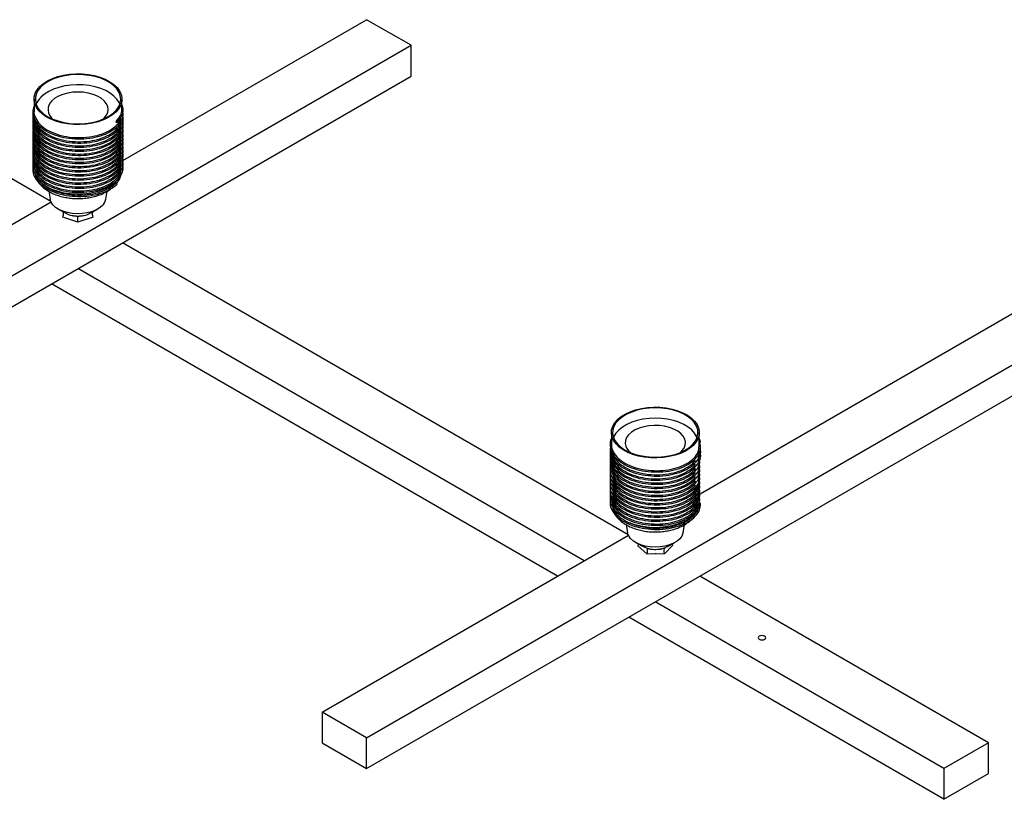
# Paper-space layout '_Isométrica' of a CAD drawing. Header units: millimetres. Extents: x -963 to 504, y -175 to 166.
# Tile 3 of 4: x -129 to 263, y -154 to 156. Entities that reach past the tile are written whole.
import ezdxf

# ---------------------------------------------------------------- set-up
doc = ezdxf.new("R2010")
doc.units = ezdxf.units.MM

psp = doc.layouts.new('_Isométrica')

# ---------------------------------------------------------------- linework, layer by layer
at = {"color": 7, "linetype": 'Continuous', "lineweight": 25}
for p, q in [((-116.88, 83.8), (-238.65, 154.1)), ((-88.2, 100.12), (8.84, 156.14)), ((26.52, 145.94), (8.84, 156.14)), ((8.84, -129.6), (503.81, 156.14)), ((-468.46, -139.81), (26.52, 145.94)), ((26.52, 133.69), (26.52, 145.94)), ((8.84, -141.85), (503.81, 143.89)), ((-468.46, -152.06), (26.52, 133.69)), ((-123.57, 124.51), (-123.57, 119.71)), ((-88.57, 120.53), (-88.57, 124.51)), ((-90.91, 115.62), (-90.91, 115.14)), ((-90.91, 115.62), (-90.48, 115.23)), ((-90.48, 115.23), (-90.91, 115.14)), ((-90.48, 90.74), (-90.96, 91.16)), ((141.58, -32.56), (360.5, 93.82)), ((-117.67, 87.85), (-117.14, 84.69)), ((-94.99, 84.69), (-94.46, 87.84)), ((-335.6, -42.7), (-116.79, 83.61)), ((-113.68, 80.63), (-110.85, 79.1)), ((-110.81, 79.12), (-110.6, 78.97)), ((-101.54, 78.97), (-101.32, 79.12)), ((-101.28, 79.1), (-98.45, 80.63)), ((-106.07, 75.6), (-112.07, 77.6)), ((-100.07, 77.6), (-106.07, 75.6)), ((112.93, -48.87), (-88.39, 67.35)), ((95.46, -59.19), (-106.07, 57.15)), ((84.85, -65.31), (-116.67, 51.03)), ((106.24, -8.15), (106.24, -12.81)), ((141.24, -13.62), (141.24, -8.15)), ((141.73, -11.84), (141.24, -10.23)), ((141.24, -11.62), (141.73, -11.84)), ((140.94, -16.64), (141.17, -15.25)), ((141.73, -11.84), (141.24, -12.09)), ((140.94, -18.28), (141.17, -16.89)), ((140.94, -19.91), (141.17, -18.52)), ((140.94, -21.54), (141.17, -20.15)), ((140.94, -23.17), (141.17, -21.78)), ((140.94, -24.81), (141.17, -23.42)), ((140.94, -26.44), (141.17, -25.05)), ((141.73, -36.34), (141.48, -36.22)), ((112.14, -44.82), (112.67, -47.97)), ((134.82, -47.97), (135.35, -44.82)), ((-8.84, -119.4), (113.02, -49.05)), ((116.13, -52.03), (118.96, -53.56)), ((116.97, -52.49), (116.82, -53.21)), ((120.51, -56.6), (116.82, -53.21)), ((118.99, -53.53), (120.48, -54.19)), ((130.67, -52.91), (127.43, -56.45)), ((127.47, -54.03), (128.47, -53.52)), ((128.53, -53.56), (131.36, -52.03)), ((130.67, -52.91), (130.54, -52.47)), ((127.43, -56.45), (120.51, -56.6)), ((124.07, -56.44), (123.68, -56.44)), ((256.33, -131.64), (141.42, -65.31)), ((238.65, -141.85), (123.74, -75.52)), ((238.65, -154.1), (113.14, -81.64)), ((8.84, -129.6), (-8.84, -119.4)), ((-8.84, -119.4), (-8.84, -131.64)), ((-8.84, -131.64), (8.84, -141.85)), ((8.84, -141.85), (8.84, -129.6)), ((256.33, -131.64), (238.65, -141.85)), ((256.33, -143.89), (256.33, -131.64)), ((238.65, -141.85), (238.65, -154.1)), ((238.65, -154.1), (256.33, -143.89))]:
    psp.add_line(p, q, dxfattribs=at)
at = {"color": 7, "linetype": 'Continuous', "lineweight": 25, "flags": 128}
for points in [[(-90.91, 119.46), (-92.31, 118.27), (-93.99, 117.2), (-95.92, 116.28), (-98.05, 115.53), (-100.34, 114.97), (-102.76, 114.59), (-105.24, 114.42), (-107.73, 114.46), (-110.19, 114.7), (-112.57, 115.13), (-114.82, 115.76), (-116.89, 116.57), (-118.73, 117.54), (-120.32, 118.65), (-121.62, 119.88), (-122.6, 121.21), (-123.25, 122.6), (-123.55, 124.03), (-123.49, 125.47), (-123.07, 126.9), (-122.31, 128.27), (-121.22, 129.56), (-119.82, 130.76), (-118.14, 131.82), (-116.22, 132.74), (-114.08, 133.49), (-111.79, 134.06), (-109.38, 134.43), (-106.9, 134.6), (-104.4, 134.57), (-101.94, 134.33), (-99.56, 133.89), (-97.31, 133.26), (-95.25, 132.45), (-93.4, 131.48), (-91.81, 130.37), (-90.51, 129.14), (-89.53, 127.82), (-88.88, 126.42), (-88.59, 124.99), (-88.65, 123.55), (-89.06, 122.13), (-89.82, 120.76), (-90.91, 119.46)], [(-120.79, 129.42), (-121.87, 128.13), (-122.61, 126.76), (-123, 125.35), (-123.03, 123.92), (-122.7, 122.5), (-122.02, 121.12), (-120.99, 119.82), (-119.65, 118.61), (-118.01, 117.53), (-116.13, 116.6), (-114.02, 115.84), (-111.75, 115.26), (-109.36, 114.88), (-106.9, 114.71), (-104.41, 114.75), (-101.97, 114.99), (-99.61, 115.43), (-97.39, 116.07), (-95.35, 116.89), (-93.55, 117.87), (-92, 119), (-90.76, 120.24), (-89.85, 121.57), (-89.28, 122.96), (-89.07, 124.39), (-89.22, 125.82), (-89.73, 127.22), (-90.59, 128.57), (-91.77, 129.83), (-93.27, 130.97), (-95.03, 131.98), (-97.03, 132.83), (-99.23, 133.5), (-101.56, 133.98), (-104, 134.25), (-106.48, 134.32), (-108.95, 134.18), (-111.36, 133.84), (-113.65, 133.29), (-115.79, 132.56), (-117.71, 131.66), (-119.39, 130.61), (-120.79, 129.42)], [(-89.44, 122.47), (-89.73, 123.14), (-90.59, 124.49), (-91.77, 125.74), (-93.27, 126.89), (-95.03, 127.9), (-97.03, 128.74), (-99.23, 129.41), (-101.56, 129.89), (-104, 130.17), (-106.48, 130.24), (-108.95, 130.1), (-111.36, 129.76), (-113.65, 129.21), (-115.79, 128.48), (-117.71, 127.58), (-119.39, 126.52), (-120.79, 125.34)], [(-96.12, 116.55), (-95.67, 116.97), (-94.79, 118.06), (-94.25, 119.23), (-94.07, 120.43), (-94.25, 121.63), (-94.79, 122.8), (-95.67, 123.89), (-96.87, 124.88), (-98.35, 125.74), (-100.06, 126.43), (-101.96, 126.94), (-103.98, 127.25), (-106.06, 127.36), (-108.15, 127.25), (-110.17, 126.94), (-112.06, 126.43), (-113.78, 125.74), (-115.26, 124.88), (-116.46, 123.89), (-116.46, 123.89)], [(-96.43, 82.11), (-97.58, 81.16), (-99, 80.36), (-100.65, 79.71), (-102.47, 79.24), (-104.41, 78.97), (-106.4, 78.9), (-108.38, 79.04), (-110.29, 79.38), (-112.06, 79.91), (-113.63, 80.61), (-114.97, 81.47), (-116.02, 82.45), (-116.75, 83.52), (-117.13, 84.65), (-117.14, 84.69)], [(141.23, -7.77), (141.15, -9.21), (140.71, -10.63), (139.93, -12), (138.81, -13.29), (137.39, -14.48), (135.7, -15.53), (133.76, -16.44), (131.61, -17.18), (129.31, -17.73), (126.89, -18.09), (124.41, -18.25), (121.91, -18.2), (119.45, -17.95), (117.08, -17.5), (114.85, -16.85), (112.79, -16.03), (110.96, -15.05), (109.39, -13.93), (108.11, -12.7), (107.15, -11.36), (106.53, -9.97), (106.26, -8.54), (106.34, -7.1), (106.78, -5.68), (107.56, -4.31), (108.67, -3.02), (110.09, -1.83), (111.79, -0.77), (113.73, 0.13), (115.88, 0.87), (118.18, 1.42), (120.6, 1.78), (123.08, 1.94), (125.58, 1.89), (128.03, 1.64), (130.41, 1.19), (132.64, 0.55), (134.69, -0.27), (136.53, -1.25), (138.1, -2.37), (139.38, -3.61), (140.34, -4.94), (140.96, -6.34), (141.23, -7.77)], [(106.76, -8.53), (107.03, -9.95), (107.66, -11.33), (108.64, -12.65), (109.93, -13.87), (111.52, -14.97), (113.37, -15.93), (115.44, -16.72), (117.69, -17.32), (120.07, -17.74), (122.53, -17.94), (125.01, -17.94), (127.46, -17.73), (129.84, -17.32), (132.08, -16.71), (134.15, -15.91), (136, -14.96), (137.58, -13.85), (138.87, -12.63), (139.84, -11.31), (140.46, -9.92), (140.73, -8.5), (140.64, -7.07), (140.19, -5.66), (139.38, -4.3), (138.24, -3.03), (136.8, -1.87), (135.07, -0.84), (133.1, 0.04), (130.94, 0.74), (128.62, 1.25), (126.2, 1.56), (123.72, 1.66), (121.25, 1.55), (118.82, 1.24), (116.51, 0.73), (114.34, 0.02), (112.38, -0.85), (110.66, -1.89), (109.22, -3.05), (108.09, -4.33), (107.29, -5.68), (106.84, -7.09), (106.76, -8.53)], [(140.37, -10.2), (140.19, -9.74), (139.38, -8.39), (138.24, -7.11), (136.8, -5.95), (135.07, -4.92), (133.1, -4.04), (130.94, -3.34), (128.62, -2.83), (126.2, -2.53), (123.72, -2.42), (121.25, -2.53), (118.82, -2.84), (116.51, -3.36), (114.34, -4.06), (112.38, -4.94), (110.66, -5.97), (109.22, -7.14), (108.09, -8.41), (107.29, -9.77), (107.12, -10.2)], [(133.69, -16.11), (134.36, -15.47), (135.17, -14.36), (135.63, -13.18), (135.74, -11.97), (135.47, -10.78), (134.86, -9.62), (133.9, -8.55), (132.64, -7.59), (131.1, -6.77), (129.35, -6.11), (127.42, -5.64), (125.38, -5.37), (123.29, -5.31), (121.21, -5.46), (119.22, -5.82), (117.35, -6.37), (115.69, -7.1), (114.27, -7.99), (113.13, -9), (112.32, -10.12), (111.86, -11.29), (111.75, -12.5), (111.75, -12.5)], [(134.82, -47.97), (134.76, -48.25), (134.3, -49.38), (133.5, -50.43), (132.39, -51.39), (131.01, -52.21), (129.38, -52.88), (127.58, -53.38), (125.65, -53.68), (123.67, -53.77), (121.68, -53.66), (119.76, -53.35), (117.97, -52.84), (116.36, -52.16), (115, -51.32), (113.91, -50.35), (113.14, -49.29), (112.71, -48.17), (112.67, -47.97)], [(118.43, -53.28), (118.37, -53.36), (118.35, -53.39)], [(165.11, -89.19), (164.78, -89.47), (164.67, -89.8), (164.78, -90.14), (165.11, -90.42), (165.6, -90.6), (166.17, -90.67), (166.74, -90.6), (167.23, -90.42), (167.56, -90.14), (167.67, -89.8), (167.56, -89.47), (167.23, -89.19), (166.74, -89), (166.17, -88.94), (165.6, -89), (165.11, -89.19)]]:
    psp.add_lwpolyline(points, dxfattribs=at)
at = {"color": 8, "linetype": 'Continuous', "lineweight": 25, "flags": 128}
for points in [[(-89.16, 94.13), (-89.37, 93.72), (-90.3, 92.37), (-91.55, 91.11), (-93.11, 89.96), (-94.93, 88.96), (-96.99, 88.11), (-99.23, 87.45), (-101.62, 86.98), (-104.09, 86.71), (-106.61, 86.65), (-109.12, 86.8), (-111.56, 87.16), (-113.89, 87.71), (-116.06, 88.46), (-118.02, 89.37), (-119.73, 90.44), (-121.16, 91.64), (-122.28, 92.94)], [(140.76, -38.27), (140.36, -39.09), (139.4, -40.44), (138.11, -41.69), (136.52, -42.82), (134.67, -43.81), (132.6, -44.63), (130.34, -45.27), (127.94, -45.72), (125.45, -45.97), (122.93, -46.01), (120.43, -45.84), (118, -45.46), (115.68, -44.88), (113.53, -44.12)]]:
    psp.add_lwpolyline(points, dxfattribs=at)
at = {"color": 7, "linetype": 'Continuous', "lineweight": 25}
for centre, radius, start, end in [((-115.42, 119.7), 7.78, 133.5866, 159.153), ((-113.21, 120.41), 4.77, 132.9753, 233.9856), ((-99.64, 85.59), 4.74, 312.7124, 349.155), ((117.22, -11.79), 5.51, 187.3672, 231.6652)]:
    psp.add_arc(centre, radius, start, end, dxfattribs=at)
for points, knots in [([(-123.57, 121.72), (-123.8, 120.97), (-124.31, 119.31), (-123.63, 116.69), (-121.84, 114.09), (-118.94, 111.84), (-115.17, 110.1), (-110.78, 108.99), (-106.06, 108.56), (-101.36, 108.85), (-96.96, 109.83), (-93.2, 111.43), (-90.29, 113.54), (-88.53, 116.01), (-87.86, 118.07), (-88.18, 119.21), (-88.26, 119.49)], [0, 0, 0, 0, 0.062133, 0.137751, 0.214435, 0.2902, 0.366569, 0.442938, 0.518702, 0.595386, 0.671005, 0.747584, 0.82364, 0.899696, 0.976275, 1, 1, 1, 1]), ([(-90.48, 115.23), (-89.8, 116.03), (-88.45, 117.62), (-87.83, 120.15), (-88.34, 121.73), (-88.57, 122.44)], [0, 0, 0, 0, 0.3541529, 0.7107397, 1, 1, 1, 1]), ([(-123.88, 118.65), (-123.96, 118.38), (-124.27, 117.2), (-123.59, 115.05), (-121.85, 112.46), (-118.94, 110.21), (-115.17, 108.47), (-110.78, 107.35), (-106.06, 106.93), (-101.36, 107.21), (-96.96, 108.2), (-93.2, 109.8), (-90.29, 111.91), (-88.53, 114.37), (-87.86, 116.43), (-88.18, 117.58), (-88.26, 117.85)], [0, 0, 0, 0, 0.0234909, 0.1022248, 0.1820685, 0.2609548, 0.3404703, 0.4199857, 0.498872, 0.5787157, 0.6574496, 0.7371836, 0.8163734, 0.8955632, 0.9752973, 1, 1, 1, 1]), ([(-123.56, 119.71), (-123.56, 119.71), (-123.76, 118.82), (-123.07, 116.99), (-121.42, 114.47), (-118.57, 112.28), (-114.92, 110.59), (-110.64, 109.5), (-106.06, 109.09), (-101.48, 109.37), (-97.21, 110.32), (-93.54, 111.87), (-90.78, 113.93), (-89.2, 115.82), (-88.99, 117), (-88.94, 117.32)], [0, 0, 0, 0, 0.000378, 0.087585, 0.17602, 0.263396, 0.351468, 0.43954, 0.526915, 0.615351, 0.702558, 0.790872, 0.878583, 0.966295, 1, 1, 1, 1]), ([(-123.56, 118.08), (-123.56, 118.08), (-123.76, 117.18), (-123.07, 115.36), (-121.42, 112.84), (-118.57, 110.65), (-114.92, 108.96), (-110.64, 107.87), (-106.06, 107.45), (-101.48, 107.73), (-97.21, 108.69), (-93.54, 110.24), (-90.78, 112.3), (-89.2, 114.18), (-88.99, 115.36), (-88.94, 115.69)], [0, 0, 0, 0, 0.000378, 0.087585, 0.17602, 0.263396, 0.351468, 0.43954, 0.526915, 0.615351, 0.702558, 0.790872, 0.878583, 0.966295, 1, 1, 1, 1]), ([(-90.91, 115.62), (-90.23, 116.39), (-88.87, 117.94), (-88.67, 119.67), (-88.57, 120.53)], [0, 0, 0, 0, 0.499361, 1, 1, 1, 1]), ([(-123.88, 117.02), (-123.96, 116.75), (-124.27, 115.56), (-123.59, 113.42), (-121.85, 110.82), (-118.94, 108.58), (-115.17, 106.84), (-110.78, 105.72), (-106.06, 105.29), (-101.36, 105.58), (-96.96, 106.57), (-93.2, 108.16), (-90.29, 110.28), (-88.51, 112.74), (-87.84, 115.02), (-88.26, 116.39), (-88.41, 116.89)], [0, 0, 0, 0, 0.023026, 0.100202, 0.178466, 0.255791, 0.333733, 0.411674, 0.489, 0.567263, 0.644439, 0.722595, 0.800218, 0.877841, 0.955997, 1, 1, 1, 1]), ([(-123.88, 115.39), (-123.96, 115.11), (-124.27, 113.93), (-123.59, 111.79), (-121.85, 109.19), (-118.94, 106.94), (-115.17, 105.2), (-110.78, 104.09), (-106.06, 103.66), (-101.36, 103.95), (-96.96, 104.93), (-93.2, 106.53), (-90.29, 108.64), (-88.53, 111.11), (-87.86, 113.17), (-88.18, 114.32), (-88.26, 114.59)], [0, 0, 0, 0, 0.023491, 0.102225, 0.182069, 0.260955, 0.34047, 0.419986, 0.498872, 0.578716, 0.65745, 0.737184, 0.816373, 0.895563, 0.975297, 1, 1, 1, 1]), ([(-123.88, 113.75), (-123.96, 113.48), (-124.27, 112.3), (-123.59, 110.15), (-121.85, 107.56), (-118.94, 105.31), (-115.17, 103.57), (-110.78, 102.45), (-106.06, 102.03), (-101.36, 102.31), (-96.96, 103.3), (-93.2, 104.9), (-90.29, 107.01), (-88.53, 109.47), (-87.86, 111.53), (-88.18, 112.68), (-88.26, 112.95)], [0, 0, 0, 0, 0.023491, 0.102225, 0.182069, 0.260955, 0.34047, 0.419986, 0.498872, 0.578716, 0.65745, 0.737184, 0.816373, 0.895563, 0.975297, 1, 1, 1, 1]), ([(-123.56, 116.45), (-123.56, 116.44), (-123.76, 115.55), (-123.07, 113.73), (-121.42, 111.2), (-118.57, 109.02), (-114.92, 107.32), (-110.64, 106.24), (-106.06, 105.82), (-101.48, 106.1), (-97.21, 107.06), (-93.54, 108.61), (-90.78, 110.66), (-89.2, 112.55), (-88.99, 113.73), (-88.94, 114.06)], [0, 0, 0, 0, 0.000378, 0.087585, 0.17602, 0.263396, 0.351468, 0.43954, 0.526915, 0.615351, 0.702558, 0.790872, 0.878583, 0.966295, 1, 1, 1, 1]), ([(-123.56, 114.81), (-123.56, 114.81), (-123.76, 113.92), (-123.07, 112.09), (-121.42, 109.57), (-118.57, 107.38), (-114.92, 105.69), (-110.64, 104.6), (-106.06, 104.19), (-101.48, 104.47), (-97.21, 105.42), (-93.54, 106.97), (-90.78, 109.03), (-89.2, 110.92), (-88.99, 112.1), (-88.94, 112.43)], [0, 0, 0, 0, 0.000378, 0.087585, 0.17602, 0.263396, 0.351468, 0.43954, 0.526915, 0.615351, 0.702558, 0.790872, 0.878583, 0.966295, 1, 1, 1, 1]), ([(-123.88, 112.12), (-123.96, 111.85), (-124.27, 110.66), (-123.59, 108.52), (-121.85, 105.92), (-118.94, 103.68), (-115.17, 101.94), (-110.78, 100.82), (-106.06, 100.39), (-101.36, 100.68), (-96.96, 101.67), (-93.2, 103.26), (-90.29, 105.38), (-88.53, 107.84), (-87.86, 109.9), (-88.18, 111.05), (-88.26, 111.32)], [0, 0, 0, 0, 0.023491, 0.102225, 0.182069, 0.260955, 0.34047, 0.419986, 0.498872, 0.578716, 0.65745, 0.737184, 0.816373, 0.895563, 0.975297, 1, 1, 1, 1]), ([(-123.88, 110.49), (-123.96, 110.21), (-124.27, 109.03), (-123.59, 106.89), (-121.85, 104.29), (-118.94, 102.04), (-115.17, 100.31), (-110.78, 99.19), (-106.06, 98.76), (-101.36, 99.05), (-96.96, 100.03), (-93.2, 101.63), (-90.29, 103.74), (-88.53, 106.21), (-87.86, 108.27), (-88.18, 109.42), (-88.26, 109.69)], [0, 0, 0, 0, 0.023491, 0.102225, 0.182069, 0.260955, 0.34047, 0.419986, 0.498872, 0.578716, 0.65745, 0.737184, 0.816373, 0.895563, 0.975297, 1, 1, 1, 1]), ([(-123.56, 113.18), (-123.56, 113.18), (-123.76, 112.28), (-123.07, 110.46), (-121.42, 107.94), (-118.57, 105.75), (-114.92, 104.06), (-110.64, 102.97), (-106.06, 102.56), (-101.48, 102.83), (-97.21, 103.79), (-93.54, 105.34), (-90.78, 107.4), (-89.2, 109.28), (-88.99, 110.46), (-88.94, 110.79)], [0, 0, 0, 0, 0.000378, 0.087585, 0.17602, 0.263396, 0.351468, 0.43954, 0.526915, 0.615351, 0.702558, 0.790872, 0.878583, 0.966295, 1, 1, 1, 1]), ([(-123.56, 111.55), (-123.56, 111.54), (-123.76, 110.65), (-123.07, 108.83), (-121.42, 106.3), (-118.57, 104.12), (-114.92, 102.43), (-110.64, 101.34), (-106.06, 100.92), (-101.48, 101.2), (-97.21, 102.16), (-93.54, 103.71), (-90.78, 105.76), (-89.2, 107.65), (-88.99, 108.83), (-88.94, 109.16)], [0, 0, 0, 0, 0.000378, 0.087585, 0.17602, 0.263396, 0.351468, 0.43954, 0.526915, 0.615351, 0.702558, 0.790872, 0.878583, 0.966295, 1, 1, 1, 1]), ([(-123.56, 109.91), (-123.56, 109.91), (-123.76, 109.02), (-123.07, 107.2), (-121.42, 104.67), (-118.57, 102.48), (-114.92, 100.79), (-110.64, 99.7), (-106.06, 99.29), (-101.48, 99.57), (-97.21, 100.52), (-93.54, 102.08), (-90.78, 104.13), (-89.2, 106.02), (-88.99, 107.2), (-88.94, 107.53)], [0, 0, 0, 0, 0.000378, 0.087585, 0.17602, 0.263396, 0.351468, 0.43954, 0.526915, 0.615351, 0.702558, 0.790872, 0.878583, 0.966295, 1, 1, 1, 1]), ([(-123.88, 108.85), (-123.96, 108.58), (-124.27, 107.4), (-123.59, 105.25), (-121.85, 102.66), (-118.94, 100.41), (-115.17, 98.67), (-110.78, 97.55), (-106.06, 97.13), (-101.36, 97.42), (-96.96, 98.4), (-93.2, 100), (-90.29, 102.11), (-88.53, 104.58), (-87.86, 106.63), (-88.18, 107.78), (-88.26, 108.05)], [0, 0, 0, 0, 0.023491, 0.102225, 0.182069, 0.260955, 0.34047, 0.419986, 0.498872, 0.578716, 0.65745, 0.737184, 0.816373, 0.895563, 0.975297, 1, 1, 1, 1]), ([(-123.88, 107.22), (-123.96, 106.95), (-124.27, 105.77), (-123.59, 103.62), (-121.85, 101.03), (-118.94, 98.78), (-115.17, 97.04), (-110.78, 95.92), (-106.06, 95.5), (-101.36, 95.78), (-96.96, 96.77), (-93.2, 98.37), (-90.29, 100.48), (-88.53, 102.94), (-87.86, 105), (-88.18, 106.15), (-88.26, 106.42)], [0, 0, 0, 0, 0.023491, 0.102225, 0.182069, 0.260955, 0.34047, 0.419986, 0.498872, 0.578716, 0.65745, 0.737184, 0.816373, 0.895563, 0.975297, 1, 1, 1, 1]), ([(-123.56, 108.28), (-123.56, 108.28), (-123.76, 107.39), (-123.07, 105.56), (-121.42, 103.04), (-118.57, 100.85), (-114.92, 99.16), (-110.64, 98.07), (-106.06, 97.66), (-101.48, 97.93), (-97.21, 98.89), (-93.54, 100.44), (-90.78, 102.5), (-89.2, 104.38), (-88.99, 105.57), (-88.94, 105.89)], [0, 0, 0, 0, 0.000378, 0.087585, 0.17602, 0.263396, 0.351468, 0.43954, 0.526915, 0.615351, 0.702558, 0.790872, 0.878583, 0.966295, 1, 1, 1, 1]), ([(-123.56, 106.65), (-123.56, 106.64), (-123.76, 105.75), (-123.07, 103.93), (-121.42, 101.4), (-118.57, 99.22), (-114.92, 97.53), (-110.64, 96.44), (-106.06, 96.02), (-101.48, 96.3), (-97.21, 97.26), (-93.54, 98.81), (-90.78, 100.86), (-89.2, 102.75), (-88.99, 103.93), (-88.94, 104.26)], [0, 0, 0, 0, 0.000378, 0.087585, 0.17602, 0.263396, 0.351468, 0.43954, 0.526915, 0.615351, 0.702558, 0.790872, 0.878583, 0.966295, 1, 1, 1, 1]), ([(-123.88, 105.59), (-123.96, 105.32), (-124.27, 104.13), (-123.59, 101.99), (-121.85, 99.39), (-118.94, 97.15), (-115.17, 95.41), (-110.78, 94.29), (-106.06, 93.86), (-101.36, 94.15), (-96.96, 95.14), (-93.2, 96.73), (-90.29, 98.84), (-88.53, 101.31), (-87.86, 103.37), (-88.18, 104.52), (-88.26, 104.79)], [0, 0, 0, 0, 0.023491, 0.102225, 0.182069, 0.260955, 0.34047, 0.419986, 0.498872, 0.578716, 0.65745, 0.737184, 0.816373, 0.895563, 0.975297, 1, 1, 1, 1]), ([(-123.88, 103.95), (-123.96, 103.68), (-124.27, 102.5), (-123.59, 100.36), (-121.85, 97.76), (-118.94, 95.51), (-115.17, 93.77), (-110.78, 92.65), (-106.06, 92.23), (-101.36, 92.52), (-96.96, 93.5), (-93.2, 95.1), (-90.29, 97.21), (-88.53, 99.68), (-87.86, 101.73), (-88.18, 102.88), (-88.26, 103.16)], [0, 0, 0, 0, 0.023491, 0.102225, 0.182069, 0.260955, 0.34047, 0.419986, 0.498872, 0.578716, 0.65745, 0.737184, 0.816373, 0.895563, 0.975297, 1, 1, 1, 1]), ([(-123.88, 102.32), (-123.96, 102.05), (-124.27, 100.87), (-123.59, 98.72), (-121.85, 96.13), (-118.94, 93.88), (-115.17, 92.14), (-110.78, 91.02), (-106.06, 90.6), (-101.36, 90.88), (-96.96, 91.87), (-93.2, 93.47), (-90.29, 95.58), (-88.53, 98.04), (-87.86, 100.1), (-88.18, 101.25), (-88.26, 101.52)], [0, 0, 0, 0, 0.023491, 0.102225, 0.182069, 0.260955, 0.34047, 0.419986, 0.498872, 0.578716, 0.65745, 0.737184, 0.816373, 0.895563, 0.975297, 1, 1, 1, 1]), ([(-123.56, 105.02), (-123.56, 105.01), (-123.76, 104.12), (-123.07, 102.3), (-121.42, 99.77), (-118.57, 97.59), (-114.92, 95.89), (-110.64, 94.8), (-106.06, 94.39), (-101.48, 94.67), (-97.21, 95.63), (-93.54, 97.18), (-90.78, 99.23), (-89.2, 101.12), (-88.99, 102.3), (-88.94, 102.63)], [0, 0, 0, 0, 0.000378, 0.087585, 0.17602, 0.263396, 0.351468, 0.43954, 0.526915, 0.615351, 0.702558, 0.790872, 0.878583, 0.966295, 1, 1, 1, 1]), ([(-123.56, 103.38), (-123.56, 103.38), (-123.76, 102.49), (-123.07, 100.66), (-121.42, 98.14), (-118.57, 95.95), (-114.92, 94.26), (-110.64, 93.17), (-106.06, 92.76), (-101.48, 93.03), (-97.21, 93.99), (-93.54, 95.54), (-90.78, 97.6), (-89.2, 99.49), (-88.99, 100.67), (-88.94, 100.99)], [0, 0, 0, 0, 0.000378, 0.087585, 0.17602, 0.263396, 0.351468, 0.43954, 0.526915, 0.615351, 0.702558, 0.790872, 0.878583, 0.966295, 1, 1, 1, 1]), ([(-123.88, 100.69), (-123.96, 100.42), (-124.27, 99.23), (-123.59, 97.09), (-121.85, 94.49), (-118.94, 92.25), (-115.17, 90.51), (-110.78, 89.39), (-106.06, 88.96), (-101.36, 89.25), (-96.96, 90.24), (-93.2, 91.83), (-90.29, 93.95), (-88.53, 96.41), (-87.86, 98.47), (-88.18, 99.62), (-88.26, 99.89)], [0, 0, 0, 0, 0.023491, 0.102225, 0.182069, 0.260955, 0.34047, 0.419986, 0.498872, 0.578716, 0.65745, 0.737184, 0.816373, 0.895563, 0.975297, 1, 1, 1, 1]), ([(-123.88, 99.06), (-123.96, 98.78), (-124.27, 97.6), (-123.59, 95.46), (-121.85, 92.86), (-118.94, 90.61), (-115.17, 88.87), (-110.78, 87.76), (-106.06, 87.33), (-101.36, 87.62), (-96.96, 88.6), (-93.2, 90.2), (-90.29, 92.31), (-88.53, 94.78), (-87.86, 96.83), (-88.18, 97.98), (-88.26, 98.26)], [0, 0, 0, 0, 0.023491, 0.102225, 0.182069, 0.260955, 0.34047, 0.419986, 0.498872, 0.578716, 0.65745, 0.737184, 0.816373, 0.895563, 0.975297, 1, 1, 1, 1]), ([(-123.56, 101.75), (-123.56, 101.75), (-123.76, 100.85), (-123.07, 99.03), (-121.42, 96.51), (-118.57, 94.32), (-114.92, 92.63), (-110.64, 91.54), (-106.06, 91.12), (-101.48, 91.4), (-97.21, 92.36), (-93.54, 93.91), (-90.78, 95.97), (-89.2, 97.85), (-88.99, 99.03), (-88.94, 99.36)], [0, 0, 0, 0, 0.000378, 0.087585, 0.17602, 0.263396, 0.351468, 0.43954, 0.526915, 0.615351, 0.702558, 0.790872, 0.878583, 0.966295, 1, 1, 1, 1]), ([(-123.56, 100.12), (-123.56, 100.11), (-123.76, 99.22), (-123.07, 97.4), (-121.42, 94.87), (-118.57, 92.69), (-114.92, 90.99), (-110.64, 89.9), (-106.06, 89.49), (-101.48, 89.77), (-97.21, 90.73), (-93.54, 92.28), (-90.78, 94.33), (-89.2, 96.22), (-88.99, 97.4), (-88.94, 97.73)], [0, 0, 0, 0, 0.000378, 0.087585, 0.17602, 0.263396, 0.351468, 0.43954, 0.526915, 0.615351, 0.702558, 0.790872, 0.878583, 0.966295, 1, 1, 1, 1]), ([(-123.56, 98.48), (-123.56, 98.48), (-123.76, 97.59), (-123.07, 95.76), (-121.42, 93.24), (-118.57, 91.05), (-114.92, 89.36), (-110.64, 88.27), (-106.06, 87.86), (-101.48, 88.14), (-97.21, 89.09), (-93.54, 90.64), (-90.78, 92.7), (-89.2, 94.59), (-88.99, 95.77), (-88.94, 96.09)], [0, 0, 0, 0, 0.000378, 0.087585, 0.17602, 0.263396, 0.351468, 0.43954, 0.526915, 0.615351, 0.702558, 0.790872, 0.878583, 0.966295, 1, 1, 1, 1]), ([(-123.88, 97.42), (-123.96, 97.15), (-124.27, 95.97), (-123.59, 93.82), (-121.85, 91.23), (-118.94, 88.98), (-115.17, 87.24), (-110.78, 86.12), (-106.06, 85.7), (-101.36, 85.98), (-96.98, 86.97), (-93.15, 88.55), (-91.37, 90.01), (-90.48, 90.74)], [0, 0, 0, 0, 0.028775, 0.125218, 0.223021, 0.319651, 0.417052, 0.514453, 0.611083, 0.708886, 0.80533, 0.902998, 1, 1, 1, 1]), ([(-123.18, 95.1), (-123.13, 94.79), (-123.02, 94.05), (-122.55, 93.35), (-122.28, 92.94)], [0, 0, 0, 0, 0.4193526, 1, 1, 1, 1]), ([(-90.72, 90.95), (-90.4, 91.38), (-89.76, 92.25), (-89.16, 93.45), (-88.97, 94.23), (-88.91, 94.49)], [0, 0, 0, 0, 0.394486, 0.800512, 1, 1, 1, 1]), ([(-122.28, 92.94), (-122.12, 92.72), (-121.95, 92.5), (-121.59, 92.06), (-121.4, 91.85), (-120.79, 91.22), (-120.33, 90.82), (-119.33, 90.06), (-118.79, 89.7), (-117.9, 89.19), (-117.6, 89.03), (-116.97, 88.72), (-116.65, 88.57), (-115.67, 88.14), (-114.98, 87.88), (-113.55, 87.42), (-112.79, 87.21), (-111.27, 86.87), (-110.49, 86.73), (-108.9, 86.52), (-108.1, 86.44), (-105.65, 86.31), (-104.03, 86.36), (-102.04, 86.57), (-101.65, 86.62), (-100.86, 86.74), (-100.47, 86.81), (-99.33, 87.04), (-98.59, 87.22), (-97.52, 87.53), (-97.17, 87.64), (-96.48, 87.88), (-96.14, 88.01), (-95.15, 88.41), (-94.53, 88.7), (-93.37, 89.32), (-92.83, 89.66), (-92.08, 90.2), (-91.84, 90.39), (-91.38, 90.77), (-91.16, 90.96), (-90.96, 91.16)], [0, 0, 0, 0, 0.03125, 0.03125, 0.0625, 0.0625, 0.125, 0.125, 0.1875, 0.1875, 0.21875, 0.21875, 0.25, 0.25, 0.3125, 0.3125, 0.375, 0.375, 0.4375, 0.4375, 0.5, 0.5, 0.625, 0.625, 0.65625, 0.65625, 0.6875, 0.6875, 0.75, 0.75, 0.78125, 0.78125, 0.8125, 0.8125, 0.875, 0.875, 0.9375, 0.9375, 0.96875, 0.96875, 1, 1, 1, 1]), ([(-121.62, 91.26), (-121.54, 91.13), (-121.13, 90.52), (-120.13, 89.55), (-118.64, 88.36), (-116.88, 87.33), (-114.91, 86.46), (-112.78, 85.78), (-110.53, 85.29), (-108.21, 85.01), (-105.86, 84.92), (-103.51, 85.04), (-101.2, 85.36), (-98.96, 85.89), (-96.83, 86.61), (-94.86, 87.54), (-93.24, 88.53), (-92.4, 89.28), (-92.06, 89.58)], [0, 0, 0, 0, 0.016206, 0.078062, 0.142398, 0.208768, 0.276262, 0.343935, 0.411375, 0.478549, 0.545568, 0.612609, 0.67983, 0.747415, 0.81557, 0.884455, 0.954069, 1, 1, 1, 1]), ([(-112.07, 77.6), (-111.99, 77.89), (-111.85, 78.43), (-111.81, 79.18), (-111.96, 79.56), (-112.04, 79.75)], [0, 0, 0, 0, 0.376042, 0.695216, 1, 1, 1, 1]), ([(-100.07, 77.6), (-100.14, 77.89), (-100.28, 78.42), (-100.32, 79.18), (-100.17, 79.56), (-100.09, 79.75)], [0, 0, 0, 0, 0.375953, 0.69505, 1, 1, 1, 1]), ([(-108.42, 78.25), (-108.34, 78.23), (-108.17, 78.2), (-107.91, 78.15), (-107.66, 78.12), (-107.39, 78.08), (-107.13, 78.06), (-106.87, 78.04), (-106.6, 78.02), (-106.33, 78.01), (-106.16, 78.01), (-106.07, 78.01)], [0, 0, 0, 0, 0.111108, 0.222219, 0.333331, 0.444443, 0.555557, 0.666669, 0.777781, 0.888892, 1, 1, 1, 1]), ([(-106.07, 78.01), (-105.99, 78.01), (-105.83, 78.01), (-105.59, 78.02), (-105.35, 78.03), (-105.11, 78.05), (-104.78, 78.08), (-104.31, 78.13), (-103.93, 78.21), (-103.71, 78.25)], [0, 0, 0, 0, 0.099939, 0.199878, 0.299818, 0.399759, 0.499702, 0.712648, 1, 1, 1, 1]), ([(106.24, -10.6), (106.23, -10.63), (105.66, -11.52), (105.64, -13.47), (106.33, -16.22), (108.34, -18.79), (111.37, -20.96), (115.24, -22.62), (119.7, -23.64), (124.43, -23.96), (129.12, -23.57), (133.44, -22.49), (137.09, -20.81), (139.85, -18.64), (141.46, -16.14), (141.98, -13.86), (141.48, -12.53), (141.3, -12.06)], [0, 0, 0, 0, 0.002341, 0.07589, 0.149439, 0.223494, 0.29662, 0.370776, 0.444044, 0.517895, 0.591747, 0.665014, 0.739171, 0.812297, 0.886351, 0.959901, 1, 1, 1, 1]), ([(105.92, -14.02), (105.85, -14.37), (105.58, -15.65), (106.4, -17.86), (108.32, -20.42), (111.37, -22.6), (115.24, -24.25), (119.7, -25.27), (124.43, -25.6), (129.12, -25.2), (133.44, -24.12), (137.09, -22.45), (139.86, -20.27), (141.43, -17.78), (141.98, -15.78), (141.62, -14.72), (141.56, -14.53)], [0, 0, 0, 0, 0.030249, 0.109469, 0.189234, 0.267998, 0.347872, 0.426789, 0.506335, 0.585881, 0.664798, 0.744672, 0.823437, 0.903201, 0.982421, 1, 1, 1, 1]), ([(105.92, -15.66), (105.85, -16.01), (105.58, -17.28), (106.4, -19.49), (108.32, -22.05), (111.37, -24.23), (115.24, -25.89), (119.7, -26.91), (124.43, -27.23), (129.12, -26.84), (133.44, -25.76), (137.09, -24.08), (139.86, -21.9), (141.43, -19.41), (141.98, -17.41), (141.62, -16.36), (141.56, -16.16)], [0, 0, 0, 0, 0.030249, 0.109469, 0.189234, 0.267998, 0.347872, 0.426789, 0.506335, 0.585881, 0.664798, 0.744672, 0.823437, 0.903201, 0.982421, 1, 1, 1, 1]), ([(106.32, -12.81), (106.29, -12.94), (106.11, -13.97), (106.9, -15.91), (108.74, -18.4), (111.72, -20.52), (115.48, -22.13), (119.82, -23.12), (124.42, -23.44), (128.97, -23.06), (133.18, -22.01), (136.73, -20.38), (139.38, -18.26), (141, -15.95), (141.12, -14.35), (141.17, -13.62)], [0, 0, 0, 0, 0.012103, 0.095302, 0.179073, 0.261794, 0.34568, 0.428561, 0.512103, 0.595644, 0.678525, 0.762411, 0.845132, 0.928903, 1, 1, 1, 1]), ([(106.32, -14.44), (106.29, -14.57), (106.11, -15.6), (106.9, -17.54), (108.74, -20.03), (111.72, -22.15), (115.48, -23.76), (119.82, -24.75), (124.42, -25.07), (128.97, -24.69), (133.19, -23.64), (136.67, -22), (138.9, -20.42), (139.54, -19.38), (139.69, -19.14)], [0, 0, 0, 0, 0.0139123, 0.1095524, 0.2058497, 0.3009391, 0.3973689, 0.4926424, 0.5886757, 0.6847091, 0.7799825, 0.8764124, 0.9715018, 1, 1, 1, 1]), ([(105.92, -17.29), (105.85, -17.64), (105.58, -18.91), (106.4, -21.13), (108.32, -23.68), (111.37, -25.86), (115.24, -27.52), (119.7, -28.54), (124.43, -28.86), (129.12, -28.47), (133.44, -27.39), (137.1, -25.71), (139.81, -23.53), (141.35, -21.44), (141.48, -20.1), (141.52, -19.64)], [0, 0, 0, 0, 0.032031, 0.115919, 0.200384, 0.283789, 0.368369, 0.451936, 0.536169, 0.620402, 0.703968, 0.788549, 0.871954, 0.956419, 1, 1, 1, 1]), ([(105.92, -18.92), (105.85, -19.27), (105.58, -20.55), (106.4, -22.76), (108.32, -25.32), (111.37, -27.5), (115.24, -29.15), (119.7, -30.17), (124.43, -30.5), (129.12, -30.1), (133.44, -29.02), (137.1, -27.35), (139.81, -25.17), (141.35, -23.08), (141.48, -21.73), (141.52, -21.27)], [0, 0, 0, 0, 0.032031, 0.115919, 0.200384, 0.283789, 0.368369, 0.451936, 0.536169, 0.620402, 0.703968, 0.788549, 0.871954, 0.956419, 1, 1, 1, 1]), ([(106.32, -16.08), (106.29, -16.21), (106.11, -17.23), (106.9, -19.17), (108.74, -21.66), (111.72, -23.78), (115.48, -25.39), (119.82, -26.39), (124.42, -26.7), (128.97, -26.32), (133.19, -25.28), (136.67, -23.63), (138.9, -22.06), (139.54, -21.01), (139.69, -20.77)], [0, 0, 0, 0, 0.013912, 0.109552, 0.20585, 0.300939, 0.397369, 0.492642, 0.588676, 0.684709, 0.779983, 0.876412, 0.971502, 1, 1, 1, 1]), ([(106.32, -17.71), (106.29, -17.84), (106.11, -18.87), (106.9, -20.81), (108.74, -23.29), (111.72, -25.42), (115.48, -27.03), (119.82, -28.02), (124.42, -28.34), (128.97, -27.95), (133.19, -26.91), (136.67, -25.26), (138.9, -23.69), (139.54, -22.64), (139.69, -22.4)], [0, 0, 0, 0, 0.013912, 0.109552, 0.20585, 0.300939, 0.397369, 0.492642, 0.588676, 0.684709, 0.779983, 0.876412, 0.971502, 1, 1, 1, 1]), ([(106.32, -19.34), (106.29, -19.47), (106.11, -20.5), (106.9, -22.44), (108.74, -24.93), (111.72, -27.05), (115.48, -28.66), (119.82, -29.65), (124.42, -29.97), (128.97, -29.59), (133.19, -28.54), (136.67, -26.9), (138.9, -25.32), (139.54, -24.28), (139.69, -24.04)], [0, 0, 0, 0, 0.013912, 0.109552, 0.20585, 0.300939, 0.397369, 0.492642, 0.588676, 0.684709, 0.779983, 0.876412, 0.971502, 1, 1, 1, 1]), ([(105.92, -20.56), (105.85, -20.91), (105.58, -22.18), (106.4, -24.39), (108.32, -26.95), (111.37, -29.13), (115.24, -30.78), (119.7, -31.8), (124.43, -32.13), (129.12, -31.74), (133.44, -30.66), (137.1, -28.98), (139.81, -26.8), (141.35, -24.71), (141.48, -23.36), (141.52, -22.9)], [0, 0, 0, 0, 0.032031, 0.115919, 0.200384, 0.283789, 0.368369, 0.451936, 0.536169, 0.620402, 0.703968, 0.788549, 0.871954, 0.956419, 1, 1, 1, 1]), ([(105.92, -22.19), (105.85, -22.54), (105.58, -23.81), (106.4, -26.02), (108.32, -28.58), (111.37, -30.76), (115.24, -32.42), (119.7, -33.44), (124.43, -33.76), (129.12, -33.37), (133.44, -32.29), (137.1, -30.61), (139.81, -28.43), (141.35, -26.34), (141.48, -25), (141.52, -24.54)], [0, 0, 0, 0, 0.032031, 0.115919, 0.200384, 0.283789, 0.368369, 0.451936, 0.536169, 0.620402, 0.703968, 0.788549, 0.871954, 0.956419, 1, 1, 1, 1]), ([(106.32, -20.98), (106.29, -21.11), (106.11, -22.13), (106.9, -24.07), (108.74, -26.56), (111.72, -28.68), (115.48, -30.29), (119.82, -31.29), (124.42, -31.6), (128.97, -31.22), (133.19, -30.18), (136.67, -28.53), (138.9, -26.96), (139.54, -25.91), (139.69, -25.67)], [0, 0, 0, 0, 0.013912, 0.109552, 0.20585, 0.300939, 0.397369, 0.492642, 0.588676, 0.684709, 0.779983, 0.876412, 0.971502, 1, 1, 1, 1]), ([(105.92, -23.82), (105.85, -24.17), (105.58, -25.45), (106.4, -27.66), (108.32, -30.22), (111.37, -32.4), (115.24, -34.05), (119.7, -35.07), (124.43, -35.4), (129.12, -35), (133.44, -33.92), (137.1, -32.25), (139.81, -30.07), (141.35, -27.98), (141.48, -26.63), (141.52, -26.17)], [0, 0, 0, 0, 0.032031, 0.115919, 0.200384, 0.283789, 0.368369, 0.451936, 0.536169, 0.620402, 0.703968, 0.788549, 0.871954, 0.956419, 1, 1, 1, 1]), ([(105.92, -25.45), (105.85, -25.81), (105.58, -27.08), (106.4, -29.29), (108.32, -31.85), (111.37, -34.03), (115.24, -35.68), (119.7, -36.7), (124.43, -37.03), (129.12, -36.64), (133.44, -35.56), (137.1, -33.88), (139.81, -31.7), (141.35, -29.61), (141.48, -28.26), (141.52, -27.8)], [0, 0, 0, 0, 0.032031, 0.115919, 0.200384, 0.283789, 0.368369, 0.451936, 0.536169, 0.620402, 0.703968, 0.788549, 0.871954, 0.956419, 1, 1, 1, 1]), ([(105.92, -27.09), (105.85, -27.44), (105.58, -28.71), (106.4, -30.92), (108.32, -33.48), (111.37, -35.66), (115.24, -37.32), (119.7, -38.34), (124.43, -38.66), (129.12, -38.27), (133.44, -37.19), (137.1, -35.51), (139.81, -33.33), (141.35, -31.24), (141.48, -29.89), (141.52, -29.44)], [0, 0, 0, 0, 0.032031, 0.115919, 0.200384, 0.283789, 0.368369, 0.451936, 0.536169, 0.620402, 0.703968, 0.788549, 0.871954, 0.956419, 1, 1, 1, 1]), ([(106.7, -24.55), (106.79, -24.93), (107.08, -26.2), (108.81, -28.19), (111.7, -30.32), (115.48, -31.93), (119.82, -32.92), (124.42, -33.24), (128.97, -32.85), (133.19, -31.81), (136.67, -30.16), (138.9, -28.59), (139.54, -27.54), (139.69, -27.3)], [0, 0, 0, 0, 0.0428091, 0.1463243, 0.2485411, 0.3521989, 0.4546135, 0.557845, 0.6610765, 0.7634911, 0.8671489, 0.9693657, 1, 1, 1, 1]), ([(106.7, -26.19), (106.79, -26.56), (107.08, -27.83), (108.81, -29.82), (111.7, -31.95), (115.48, -33.56), (119.82, -34.55), (124.42, -34.87), (128.97, -34.49), (133.19, -33.44), (136.67, -31.8), (138.9, -30.22), (139.54, -29.18), (139.69, -28.94)], [0, 0, 0, 0, 0.0428091, 0.1463243, 0.2485411, 0.3521989, 0.4546135, 0.557845, 0.6610765, 0.7634911, 0.8671489, 0.9693657, 1, 1, 1, 1]), ([(106.7, -27.82), (106.79, -28.19), (107.08, -29.47), (108.81, -31.46), (111.7, -33.58), (115.48, -35.19), (119.82, -36.18), (124.42, -36.5), (128.97, -36.12), (133.18, -35.07), (136.73, -33.44), (139.38, -31.33), (141, -29.02), (141.12, -27.42), (141.17, -26.68)], [0, 0, 0, 0, 0.036881, 0.126062, 0.214124, 0.303428, 0.39166, 0.480597, 0.569533, 0.657765, 0.747069, 0.835131, 0.924312, 1, 1, 1, 1]), ([(105.92, -28.72), (105.85, -29.07), (105.58, -30.35), (106.4, -32.56), (108.32, -35.11), (111.37, -37.3), (115.24, -38.95), (119.7, -39.97), (124.43, -40.29), (129.12, -39.9), (133.44, -38.82), (137.1, -37.14), (139.81, -34.97), (141.35, -32.87), (141.48, -31.53), (141.52, -31.07)], [0, 0, 0, 0, 0.032031, 0.115919, 0.200384, 0.283789, 0.368369, 0.451936, 0.536169, 0.620402, 0.703968, 0.788549, 0.871954, 0.956419, 1, 1, 1, 1]), ([(105.92, -30.35), (105.85, -30.71), (105.58, -31.98), (106.4, -34.19), (108.32, -36.75), (111.37, -38.93), (115.24, -40.58), (119.7, -41.6), (124.43, -41.93), (129.12, -41.54), (133.44, -40.45), (137.1, -38.78), (139.81, -36.6), (141.35, -34.51), (141.48, -33.16), (141.52, -32.7)], [0, 0, 0, 0, 0.032031, 0.115919, 0.200384, 0.283789, 0.368369, 0.451936, 0.536169, 0.620402, 0.703968, 0.788549, 0.871954, 0.956419, 1, 1, 1, 1]), ([(106.7, -29.45), (106.79, -29.83), (107.08, -31.1), (108.81, -33.09), (111.7, -35.22), (115.48, -36.82), (119.82, -37.82), (124.42, -38.13), (128.97, -37.75), (133.18, -36.7), (136.73, -35.07), (139.38, -32.96), (141, -30.65), (141.12, -29.05), (141.17, -28.32)], [0, 0, 0, 0, 0.036881, 0.126062, 0.214124, 0.303428, 0.39166, 0.480597, 0.569533, 0.657765, 0.747069, 0.835131, 0.924312, 1, 1, 1, 1]), ([(106.7, -31.09), (106.79, -31.46), (107.08, -32.73), (108.81, -34.72), (111.7, -36.85), (115.48, -38.46), (119.82, -39.45), (124.42, -39.77), (128.97, -39.39), (133.18, -38.34), (136.73, -36.71), (139.38, -34.59), (141, -32.28), (141.12, -30.68), (141.17, -29.95)], [0, 0, 0, 0, 0.036881, 0.126062, 0.214124, 0.303428, 0.39166, 0.480597, 0.569533, 0.657765, 0.747069, 0.835131, 0.924312, 1, 1, 1, 1]), ([(105.92, -31.99), (105.85, -32.34), (105.58, -33.61), (106.4, -35.82), (108.32, -38.38), (111.37, -40.56), (115.24, -42.22), (119.7, -43.24), (124.43, -43.56), (129.12, -43.17), (133.44, -42.09), (137.1, -40.41), (139.81, -38.23), (141.35, -36.14), (141.48, -34.79), (141.52, -34.34)], [0, 0, 0, 0, 0.032031, 0.115919, 0.200384, 0.283789, 0.368369, 0.451936, 0.536169, 0.620402, 0.703968, 0.788549, 0.871954, 0.956419, 1, 1, 1, 1]), ([(105.92, -33.62), (105.85, -33.97), (105.58, -35.24), (106.4, -37.46), (108.32, -40.01), (111.37, -42.19), (115.24, -43.85), (119.7, -44.87), (124.43, -45.19), (129.12, -44.8), (133.44, -43.72), (137.1, -42.04), (139.81, -39.87), (141.35, -37.77), (141.48, -36.43), (141.52, -35.97)], [0, 0, 0, 0, 0.032031, 0.115919, 0.200384, 0.283789, 0.368369, 0.451936, 0.536169, 0.620402, 0.703968, 0.788549, 0.871954, 0.956419, 1, 1, 1, 1]), ([(105.92, -35.25), (105.85, -35.6), (105.58, -36.88), (106.4, -39.09), (108.32, -41.65), (111.37, -43.83), (115.24, -45.48), (119.7, -46.5), (124.43, -46.83), (129.12, -46.43), (133.44, -45.35), (137.1, -43.68), (139.83, -41.5), (141.55, -39), (141.67, -37.22), (141.73, -36.34)], [0, 0, 0, 0, 0.03079, 0.111428, 0.19262, 0.272793, 0.354097, 0.434426, 0.515395, 0.596364, 0.676693, 0.757997, 0.83817, 0.919362, 1, 1, 1, 1]), ([(106.32, -34.04), (106.29, -34.17), (106.11, -35.2), (106.9, -37.14), (108.74, -39.63), (111.72, -41.75), (115.48, -43.36), (119.82, -44.35), (124.42, -44.67), (128.97, -44.29), (133.17, -43.24), (136.74, -41.61), (139.35, -39.49), (140.78, -37.63), (140.91, -36.5), (140.94, -36.24)], [0, 0, 0, 0, 0.012677, 0.099822, 0.187566, 0.27421, 0.362075, 0.448886, 0.53639, 0.623894, 0.710705, 0.79857, 0.885214, 0.972958, 1, 1, 1, 1]), ([(106.7, -32.72), (106.79, -33.09), (107.08, -34.37), (108.81, -36.36), (111.7, -38.48), (115.48, -40.09), (119.82, -41.08), (124.42, -41.4), (128.97, -41.02), (133.18, -39.97), (136.73, -38.34), (139.38, -36.23), (141, -33.92), (141.12, -32.32), (141.17, -31.58)], [0, 0, 0, 0, 0.036881, 0.126062, 0.214124, 0.303428, 0.39166, 0.480597, 0.569533, 0.657765, 0.747069, 0.835131, 0.924312, 1, 1, 1, 1]), ([(106.7, -34.35), (106.79, -34.73), (107.08, -36), (108.81, -37.99), (111.7, -40.12), (115.48, -41.72), (119.82, -42.72), (124.42, -43.03), (128.97, -42.65), (133.18, -41.6), (136.73, -39.97), (139.38, -37.86), (141, -35.55), (141.12, -33.95), (141.17, -33.22)], [0, 0, 0, 0, 0.036881, 0.126062, 0.214124, 0.303428, 0.39166, 0.480597, 0.569533, 0.657765, 0.747069, 0.835131, 0.924312, 1, 1, 1, 1]), ([(106.7, -37.62), (106.79, -37.99), (107.08, -39.27), (108.81, -41.25), (111.18, -43.02), (112.96, -43.85), (113.53, -44.12)], [0, 0, 0, 0, 0.143696, 0.491163, 0.834271, 1, 1, 1, 1]), ([(113.53, -44.12), (113.99, -44.31), (115.26, -44.82), (117.55, -45.48), (120.38, -45.99), (123.34, -46.22), (126.28, -46.15), (129.17, -45.8), (131.88, -45.18), (134.39, -44.3), (136.57, -43.2), (138.4, -41.89), (139.79, -40.44), (140.72, -38.98), (140.94, -38.01), (141.03, -37.58)], [0, 0, 0, 0, 0.045903, 0.125862, 0.20814, 0.288099, 0.370379, 0.450316, 0.532573, 0.612494, 0.694736, 0.774613, 0.856808, 0.936639, 1, 1, 1, 1]), ([(107.28, -40), (107.31, -40.06), (107.55, -40.64), (108.29, -41.63), (109.47, -42.95), (110.95, -44.14), (112.67, -45.2), (114.61, -46.09), (116.72, -46.8), (118.95, -47.32), (121.26, -47.63), (123.62, -47.74), (125.97, -47.65), (128.29, -47.36), (130.54, -46.87), (132.68, -46.17), (134.69, -45.27), (136.5, -44.16), (137.77, -43.19), (138.33, -42.54), (138.46, -42.4)], [0, 0, 0, 0, 0.0068, 0.061112, 0.117374, 0.175909, 0.236399, 0.298043, 0.359958, 0.421682, 0.483157, 0.544471, 0.605779, 0.667235, 0.728996, 0.791253, 0.854162, 0.917753, 0.98163, 1, 1, 1, 1]), ([(120.48, -54.19), (120.55, -54.21), (120.69, -54.25), (120.91, -54.31), (121.13, -54.36), (121.35, -54.41), (121.67, -54.47), (122.13, -54.55), (122.52, -54.59), (122.75, -54.61)], [0, 0, 0, 0, 0.099939, 0.199878, 0.299818, 0.399759, 0.499702, 0.712648, 1, 1, 1, 1]), ([(125.26, -54.56), (125.35, -54.55), (125.52, -54.52), (125.78, -54.48), (126.03, -54.43), (126.28, -54.38), (126.53, -54.32), (126.77, -54.26), (127.01, -54.19), (127.24, -54.12), (127.39, -54.06), (127.47, -54.03)], [0, 0, 0, 0, 0.111108, 0.222219, 0.333331, 0.444443, 0.555557, 0.666669, 0.777781, 0.888892, 1, 1, 1, 1])]:
    psp.add_open_spline(points, degree=3, knots=knots, dxfattribs=at)
for points in [[(-110.6, 78.97), (-109.95, 78.66), (-109.22, 78.41), (-108.42, 78.25)], [(-103.71, 78.25), (-102.92, 78.41), (-102.18, 78.66), (-101.54, 78.97)], [(-106.07, 75.6), (-106.07, 76.86), (-106.07, 77.54), (-106.07, 78.01)], [(120.51, -56.6), (120.7, -55.37), (120.65, -54.69), (120.48, -54.19)], [(122.75, -54.61), (123.58, -54.68), (124.44, -54.66), (125.26, -54.56)], [(127.43, -56.45), (127.22, -55.23), (127.27, -54.54), (127.47, -54.03)]]:
    psp.add_open_spline(points, degree=3, dxfattribs=at)

doc.saveas('drawing.dxf')
